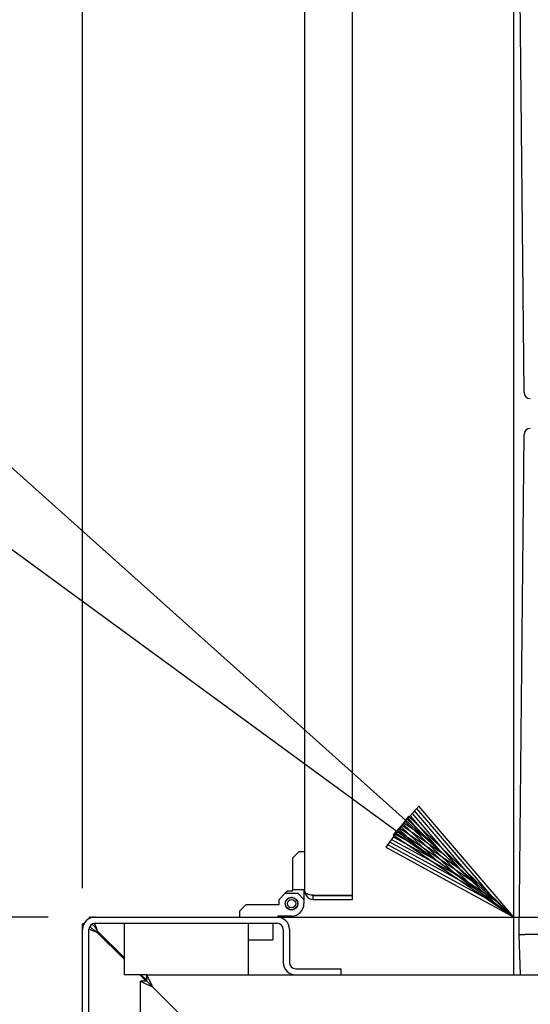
# Model space of a CAD drawing. Extents: x -72 to 51457, y 0 to 26838.
# Tile 43 of 203: x 5804 to 6051, y 9510 to 9987. Entities that reach past the tile are written whole.
import ezdxf
from ezdxf.enums import TextEntityAlignment as Align

# ---------------------------------------------------------------- set-up
doc = ezdxf.new("R2010")
doc.units = 0
doc.header["$LTSCALE"] = 12
for name, pattern in [('LDM', [0]), ('LEA', [0]), ('LFUN', [0]), ('SOLID_THIN', [0])]:
    doc.linetypes.add(name, pattern=pattern)
doc.layers.get('0').update_dxf_attribs({"linetype": 'CONTINUOUS'})
doc.layers.add('4', color=7, linetype='CONTINUOUS')
doc.styles.get("Standard").update_dxf_attribs({"font": 'medtext', "width": 0.75})
doc.styles.add('TDM', font='TXT', dxfattribs={"width": 0.675})
doc.dimstyles.new('MEDDIM1607', dxfattribs={"dimscale": 20, "dimtxt": 6, "dimasz": 3.5, "dimexe": 2.5, "dimexo": 2.5, "dimgap": 1.665, "dimtad": 1, "dimdec": 4, "dimrnd": 1, "dimzin": 12, "dimdsep": 46, "dimtxsty": 'Standard', "dimblk": 'MEDFUNV_7', "dimcen": 30, "dimclrd": 7, "dimclre": 7, "dimclrt": 7, "dimadec": 0, "dimazin": 0, "dimtfac": 0.7, "dimtdec": 4, "dimtmove": 0, "dimatfit": 3, "dimldrblk": 'MEDFUNV_7', "dimfxl": 0, "dimtolj": 1, "dimtzin": 0, "dimarcsym": 0})
doc.dimstyles.new('MEDDIM1621', dxfattribs={"dimscale": 20, "dimtxt": 6, "dimasz": 3.5, "dimexe": 2.5, "dimexo": 2.5, "dimgap": 1.665, "dimtad": 1, "dimdec": 4, "dimrnd": 1, "dimzin": 12, "dimdsep": 46, "dimtxsty": 'Standard', "dimblk": 'MEDFUNV_7', "dimcen": 30, "dimclrd": 7, "dimclre": 7, "dimclrt": 7, "dimadec": 0, "dimazin": 0, "dimtfac": 0.7, "dimtdec": 4, "dimtmove": 0, "dimatfit": 3, "dimldrblk": 'MEDFUNV_7', "dimfxl": 0, "dimtolj": 1, "dimtzin": 0, "dimarcsym": 0})
doc.dimstyles.new('MEDDIM1635', dxfattribs={"dimscale": 20, "dimtxt": 6, "dimasz": 3.5, "dimexe": 2.5, "dimexo": 2.5, "dimgap": 1.665, "dimtad": 1, "dimdec": 4, "dimrnd": 1, "dimzin": 12, "dimdsep": 46, "dimtxsty": 'Standard', "dimblk": 'MEDFUNV_7', "dimcen": 30, "dimclrd": 7, "dimclre": 7, "dimclrt": 7, "dimadec": 0, "dimazin": 0, "dimtfac": 0.7, "dimtdec": 4, "dimtmove": 0, "dimatfit": 3, "dimldrblk": 'MEDFUNV_7', "dimfxl": 0, "dimtolj": 1, "dimtzin": 0, "dimarcsym": 0})
doc.dimstyles.new('MEDDIM1642', dxfattribs={"dimscale": 20, "dimtxt": 6, "dimasz": 3.5, "dimexe": 2.5, "dimexo": 2.5, "dimgap": 1.665, "dimtad": 1, "dimdec": 4, "dimrnd": 1, "dimzin": 12, "dimdsep": 46, "dimtxsty": 'Standard', "dimblk": 'MEDFUNV_7', "dimcen": 30, "dimclrd": 7, "dimclre": 7, "dimclrt": 7, "dimadec": 0, "dimazin": 0, "dimtfac": 0.7, "dimtdec": 4, "dimtmove": 0, "dimatfit": 3, "dimldrblk": 'MEDFUNV_7', "dimfxl": 0, "dimtolj": 1, "dimtzin": 0, "dimarcsym": 0})
doc.dimstyles.new('MEDDIM8157', dxfattribs={"dimscale": 20, "dimtxt": 6, "dimasz": 3.5, "dimexe": 2.5, "dimexo": 2.5, "dimgap": 1.665, "dimtad": 1, "dimdec": 4, "dimrnd": 1, "dimzin": 12, "dimdsep": 46, "dimtxsty": 'Standard', "dimblk": 'MEDFUNV_7', "dimcen": 30, "dimclrd": 7, "dimclre": 7, "dimclrt": 7, "dimadec": 0, "dimazin": 0, "dimtfac": 0.7, "dimtdec": 4, "dimtmove": 0, "dimatfit": 3, "dimldrblk": 'MEDFUNV_7', "dimfxl": 0, "dimtolj": 1, "dimtzin": 0, "dimarcsym": 0})

# ---------------------------------------------------------------- blocks, each defined once
blk = doc.blocks.new('MEDFUNV_6')
at = {"color": 0, "linetype": 'LFUN', "lineweight": -2}
for points in [[(1, 0.1333), (0, 0), (1, -0.1333), (1, 0.1333)], [(1, 0.1111), (0.1667, 0), (1, -0.1111)], [(1, 0.0889), (0.3333, 0), (1, -0.0889)], [(1, 0.0667), (0.5, 0), (1, -0.0667)], [(1, 0.0444), (0.6667, 0), (1, -0.0444)], [(1, 0.0222), (0.8333, 0), (1, -0.0222)]]:
    blk.add_lwpolyline(points, dxfattribs=at)
blk = doc.blocks.new('MEDCLUMP_NTE_1422_')
at = {"layer": '4', "color": 7, "linetype": 'LDM', "lineweight": 25}
blk.add_lwpolyline([(6043.26, 9552.68), (3979.06, 11402.9), (3915.56, 11402.9)], dxfattribs=at)
at = {"layer": '4', "color": 7, "linetype": 'LDM', "lineweight": 25, "xscale": 70, "yscale": 70, "zscale": 70, "rotation": 138.12896442}
blk.add_blockref('MEDFUNV_6', (6043.26, 9552.68), dxfattribs=at)
blk = doc.blocks.new('MEDCLUMP_NTE_1430_')
at = {"layer": '4', "color": 7, "linetype": 'LDM', "lineweight": 25}
blk.add_lwpolyline([(6043.26, 9552.68), (3979.37, 11065.14), (3915.87, 11065.14)], dxfattribs=at)
at = {"layer": '4', "color": 7, "linetype": 'LDM', "lineweight": 25, "xscale": 70, "yscale": 70, "zscale": 70, "rotation": 143.765461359}
blk.add_blockref('MEDFUNV_6', (6043.26, 9552.68), dxfattribs=at)
blk = doc.blocks.new('MEDFUNV_7')
at = {"color": 0, "linetype": 'LFUN', "lineweight": -2}
for points in [[(-1, 0.1333), (0, 0), (-1, -0.1333), (-1, 0.1333)], [(-1, 0.1111), (-0.1667, 0), (-1, -0.1111)], [(-1, 0.0889), (-0.3333, 0), (-1, -0.0889)], [(-1, 0.0667), (-0.5, 0), (-1, -0.0667)], [(-1, 0.0444), (-0.6667, 0), (-1, -0.0444)], [(-1, 0.0222), (-0.8333, 0), (-1, -0.0222)]]:
    blk.add_lwpolyline(points, dxfattribs=at)
blk = doc.blocks.new('MEDCLUMP_DIM_1608_')
at = {"layer": '4', "color": 7, "linetype": 'LEA', "lineweight": 25}
for p, q in [((5818.11, 9552.68), (3300.76, 9552.68)), ((5818.11, 7552.68), (3300.76, 7552.68))]:
    blk.add_line(p, q, dxfattribs=at)
at = {"layer": '4', "color": 7, "linetype": 'LDM', "lineweight": 25}
blk.add_line((3350.76, 7552.68), (3350.76, 9552.68), dxfattribs=at)
at = {"layer": '4', "color": 7, "linetype": 'LDM', "lineweight": 25, "xscale": 70, "yscale": 70, "zscale": 70, "rotation": 90}
for name, p in [('MEDFUNV_7', (3350.76, 9552.68)), ('MEDFUNV_6', (3350.76, 7552.68))]:
    blk.add_blockref(name, p, dxfattribs=at)
at = {"layer": '4', "color": 7, "lineweight": 25, "style": 'TDM', "width": 0.781579}
blk.add_text('2000', height=120, rotation=90, dxfattribs=at).set_placement((3350.76, 8404.18), align=Align.BOTTOM_LEFT)
blk = doc.blocks.new('*D80')
at = {"lineweight": 0}
blk.add_blockref('MEDCLUMP_DIM_1608_', (0, 0), dxfattribs=at)
blk = doc.blocks.new('MEDCLUMP_DIM_1622_')
at = {"layer": '4', "color": 7, "linetype": 'LEA', "lineweight": 25}
for p, q in [((7546.26, 10414.68), (3300.76, 10414.68)), ((5818.11, 9552.68), (3300.76, 9552.68))]:
    blk.add_line(p, q, dxfattribs=at)
at = {"layer": '4', "color": 7, "linetype": 'LDM', "lineweight": 25}
blk.add_line((3350.76, 10414.68), (3350.76, 9552.68), dxfattribs=at)
at = {"layer": '4', "color": 7, "linetype": 'LDM', "lineweight": 25, "xscale": 70, "yscale": 70, "zscale": 70, "rotation": 270}
for name, p in [('MEDFUNV_6', (3350.76, 10414.68)), ('MEDFUNV_7', (3350.76, 9552.68))]:
    blk.add_blockref(name, p, dxfattribs=at)
at = {"layer": '4', "color": 7, "lineweight": 25, "style": 'TDM', "width": 0.675}
blk.add_text('862', height=120, rotation=90, dxfattribs=at).set_placement((3350.76, 9875.68), align=Align.BOTTOM_LEFT)
blk = doc.blocks.new('*D76')
at = {"lineweight": 0}
blk.add_blockref('MEDCLUMP_DIM_1622_', (0, 0), dxfattribs=at)
blk = doc.blocks.new('MEDCLUMP_DIM_1636_')
at = {"layer": '4', "color": 7, "linetype": 'LEA', "lineweight": 25}
for p, q in [((5323.26, 9464.14), (5323.26, 10860.26)), ((5834.76, 9566.68), (5834.76, 10860.26))]:
    blk.add_line(p, q, dxfattribs=at)
at = {"layer": '4', "color": 7, "linetype": 'LDM', "lineweight": 25}
blk.add_line((5323.26, 10810.26), (5834.76, 10810.26), dxfattribs=at)
at = {"layer": '4', "color": 7, "linetype": 'LDM', "lineweight": 25, "xscale": 70, "yscale": 70, "zscale": 70}
for name, p in [('MEDFUNV_6', (5323.26, 10810.26)), ('MEDFUNV_7', (5834.76, 10810.26))]:
    blk.add_blockref(name, p, dxfattribs=at)
at = {"layer": '4', "color": 7, "lineweight": 25, "style": 'TDM', "width": 0.771429}
blk.add_text('512', height=120, dxfattribs=at).set_placement((5471.01, 10810.26), align=Align.BOTTOM_LEFT)
blk = doc.blocks.new('*D72')
at = {"lineweight": 0}
blk.add_blockref('MEDCLUMP_DIM_1636_', (0, 0), dxfattribs=at)
blk = doc.blocks.new('MEDCLUMP_DIM_1643_')
at = {"layer": '4', "color": 7, "linetype": 'LEA', "lineweight": 25}
for p, q in [((5834.76, 9566.68), (5834.76, 10860.26)), ((10834.76, 9478.68), (10834.76, 10860.26))]:
    blk.add_line(p, q, dxfattribs=at)
at = {"layer": '4', "color": 7, "linetype": 'LDM', "lineweight": 25}
blk.add_line((5834.76, 10810.26), (10834.76, 10810.26), dxfattribs=at)
at = {"layer": '4', "color": 7, "linetype": 'LDM', "lineweight": 25, "xscale": 70, "yscale": 70, "zscale": 70}
for name, p in [('MEDFUNV_6', (5834.76, 10810.26)), ('MEDFUNV_7', (10834.76, 10810.26))]:
    blk.add_blockref(name, p, dxfattribs=at)
at = {"layer": '4', "color": 7, "lineweight": 25, "style": 'TDM', "width": 0.781579}
blk.add_text('5000', height=120, dxfattribs=at).set_placement((8186.26, 10810.26), align=Align.BOTTOM_LEFT)
blk = doc.blocks.new('*D70')
at = {"lineweight": 0}
blk.add_blockref('MEDCLUMP_DIM_1643_', (0, 0), dxfattribs=at)
blk = doc.blocks.new('MEDCLUMP_DIM_8158_')
at = {"layer": '4', "color": 7, "linetype": 'LEA', "lineweight": 25}
for p, q in [((5834.76, 10690.47), (5834.76, 11104.98)), ((11834.76, 9566.34), (11834.76, 11104.98))]:
    blk.add_line(p, q, dxfattribs=at)
at = {"layer": '4', "color": 7, "linetype": 'LDM', "lineweight": 25}
blk.add_line((5834.76, 11054.98), (11834.76, 11054.98), dxfattribs=at)
at = {"layer": '4', "color": 7, "linetype": 'LDM', "lineweight": 25, "xscale": 70, "yscale": 70, "zscale": 70}
for name, p in [('MEDFUNV_6', (5834.76, 11054.98)), ('MEDFUNV_7', (11834.76, 11054.98))]:
    blk.add_blockref(name, p, dxfattribs=at)
at = {"layer": '4', "color": 7, "lineweight": 25, "style": 'TDM'}
for s, width, p in [('( Option Aquaclean)', 0.748515, (8267.25, 11054.98)), ('6000', 0.781579, (7890.26, 11054.98))]:
    blk.add_text(s, height=120, dxfattribs=dict(at, width=width)).set_placement(p, align=Align.BOTTOM_LEFT)
blk = doc.blocks.new('*D16')
at = {"lineweight": 0}
blk.add_blockref('MEDCLUMP_DIM_8158_', (0, 0), dxfattribs=at)
blk = doc.blocks.new('Vela_Drauf')
at = {"color": 7, "linetype": 'SOLID_THIN', "lineweight": 25}
for p, q in [((5838.11, 9552.07), (5838.11, 9552.68)), ((5838.11, 9552.68), (5840.76, 9552.68)), ((5840.76, 9552.68), (5928.76, 9552.68)), ((5928.76, 9552.68), (6716.26, 9552.68)), ((5834.76, 9549.33), (5835.12, 9548.6)), ((5835.37, 9549.33), (5834.76, 9549.33)), ((5834.76, 9546.68), (5834.76, 9549.33)), ((5840.76, 9549.68), (5928.76, 9549.68)), ((5854.76, 9549.68), (5854.76, 9524.68)), ((5914.76, 9549.68), (5914.76, 9541.68)), ((5926.76, 9549.68), (5926.76, 9541.68)), ((5834.76, 9367.68), (5834.76, 9546.68)), ((5837.76, 9367.68), (5837.76, 9546.68)), ((5841.66, 9545.43), (5854.76, 9532.33)), ((5854.76, 9533.04), (5842.01, 9545.78)), ((5931.76, 9546.68), (5931.76, 9530.68)), ((5934.76, 9546.68), (5934.76, 9530.68)), ((5914.76, 9541.68), (5914.76, 9524.68)), ((5914.76, 9541.68), (5926.76, 9541.68)), ((5865.76, 9524.68), (5854.76, 9524.68)), ((5862.4, 9524.68), (5865.4, 9521.68)), ((5865.76, 9522.04), (5863.11, 9524.68)), ((5863.4, 9523.68), (5864.11, 9523.68)), ((5868.76, 9518.68), (5865.76, 9524.68)), ((5865.76, 9524.68), (5937.76, 9524.68)), ((5865.76, 9521.68), (5865.76, 9524.68)), ((5937.76, 9527.68), (5959.76, 9527.68)), ((5937.76, 9524.68), (5959.76, 9524.68)), ((5959.76, 9524.68), (5959.76, 9527.68)), ((5959.76, 9524.68), (7549.76, 9524.68)), ((5862.76, 9521.68), (5868.76, 9518.68)), ((5865.76, 9521.68), (5862.76, 9521.68)), ((5862.76, 9367.68), (5862.76, 9521.68)), ((5868.76, 9518.68), (5865.76, 9521.68)), ((5865.76, 9521.68), (5868.76, 9518.68)), ((5868.76, 9518.68), (5897.76, 9489.68))]:
    blk.add_line(p, q, dxfattribs=at)
blk.add_lwpolyline([(5840.51, 9545.84, -0.000744), (5841.66, 9545.43)], format="xyb", dxfattribs=at)
for centre, radius, start, end in [((5840.76, 9546.68), 6, 90, 180), ((5928.76, 9546.68), 6, 0, 90), ((5840.76, 9546.68), 3, 90, 180), ((5928.76, 9546.68), 3, 0, 90), ((5937.76, 9530.68), 6, 180, 270), ((5937.76, 9530.68), 3, 180, 270)]:
    blk.add_arc(centre, radius, start, end, dxfattribs=at)
for points in [[(5838.83, 9552.29), (5838.74, 9552.39), (5838.6, 9552.52), (5838.47, 9552.62), (5838.33, 9552.67), (5838.2, 9552.68), (5838.11, 9552.68)], [(5838.23, 9548.18), (5838.32, 9548.05), (5838.48, 9547.83), (5838.72, 9547.55), (5838.97, 9547.3), (5839.26, 9547.06), (5839.62, 9546.78), (5840.1, 9546.45), (5840.73, 9546.03), (5841.31, 9545.65), (5841.66, 9545.43)], [(5842.01, 9545.78), (5841.8, 9546.11), (5841.45, 9546.66), (5841.05, 9547.26), (5840.74, 9547.71), (5840.47, 9548.06), (5840.23, 9548.35), (5839.97, 9548.62), (5839.68, 9548.9), (5839.43, 9549.12), (5839.28, 9549.24)], [(5842.01, 9545.78), (5841.81, 9546.34), (5841.52, 9547.15), (5841.23, 9547.93), (5840.95, 9548.63), (5840.69, 9549.23), (5840.52, 9549.63)], [(5837.89, 9546.89), (5838.09, 9546.79), (5838.44, 9546.63), (5838.91, 9546.43), (5839.5, 9546.21), (5840.1, 9545.99), (5840.51, 9545.84)]]:
    blk.add_open_spline(points, degree=3, dxfattribs=at)
blk = doc.blocks.new('Türen_Drauf')
at = {"color": 7, "linetype": 'SOLID_THIN', "lineweight": 25}
for p, q in [((5965.26, 9563.25), (5965.26, 10378.11)), ((5942.26, 9565.18), (5942.26, 10376.18)), ((6043.26, 9524.68), (6043.26, 10324.68)), ((6048.21, 9806.65), (6045.76, 10048.68)), ((6045.76, 9544.18), (6048.21, 9786.21)), ((5939.26, 9584.18), (5936.26, 9581.18)), ((5936.26, 9581.18), (5936.26, 9565.88)), ((5942.26, 9584.18), (5939.26, 9584.18)), ((5929.76, 9561.18), (5932.76, 9564.18)), ((5933.76, 9565.18), (5932.76, 9564.18)), ((5932.76, 9564.18), (5938.76, 9564.18)), ((5933.66, 9561.39), (5933.73, 9561.39)), ((5933.73, 9561.39), (5933.73, 9561.46)), ((5936.26, 9565.18), (5933.76, 9565.18)), ((5933.86, 9561.57), (5933.93, 9561.56)), ((5933.93, 9561.56), (5933.94, 9561.63)), ((5934.07, 9561.73), (5934.14, 9561.71)), ((5934.14, 9561.71), (5934.16, 9561.78)), ((5934.3, 9561.86), (5934.37, 9561.84)), ((5934.37, 9561.84), (5934.39, 9561.91)), ((5934.54, 9561.98), (5934.6, 9561.95)), ((5934.6, 9561.95), (5934.63, 9562.02)), ((5934.79, 9562.08), (5934.85, 9562.04)), ((5934.85, 9562.04), (5934.88, 9562.11)), ((5935.04, 9562.15), (5935.1, 9562.11)), ((5935.1, 9562.11), (5935.14, 9562.17)), ((5935.3, 9562.2), (5935.36, 9562.16)), ((5935.36, 9562.16), (5935.4, 9562.21)), ((5935.57, 9562.23), (5935.62, 9562.18)), ((5935.62, 9562.18), (5935.67, 9562.23)), ((5935.89, 9562.18), (5935.85, 9562.23)), ((5935.89, 9562.18), (5935.95, 9562.23)), ((5936.15, 9562.16), (5936.11, 9562.21)), ((5936.15, 9562.16), (5936.21, 9562.2)), ((5942.26, 9565.88), (5936.26, 9565.88)), ((5936.26, 9565.18), (5936.26, 9565.88)), ((5936.41, 9562.11), (5936.37, 9562.17)), ((5936.41, 9562.11), (5936.47, 9562.15)), ((5936.66, 9562.04), (5936.63, 9562.11)), ((5936.66, 9562.04), (5936.73, 9562.08)), ((5936.91, 9561.95), (5936.88, 9562.02)), ((5936.91, 9561.95), (5936.98, 9561.98)), ((5937.15, 9561.84), (5937.13, 9561.91)), ((5937.15, 9561.84), (5937.21, 9561.86)), ((5937.37, 9561.71), (5937.36, 9561.78)), ((5937.37, 9561.71), (5937.44, 9561.73)), ((5937.59, 9561.56), (5937.58, 9561.63)), ((5937.59, 9561.56), (5937.66, 9561.57)), ((5937.79, 9561.39), (5937.79, 9561.46)), ((5937.79, 9561.39), (5937.86, 9561.39)), ((5938.76, 9564.18), (5941.76, 9561.18)), ((5941.76, 9565.88), (5941.76, 9561.18)), ((5946.26, 9563.25), (5965.26, 9563.25)), ((5946.26, 9561.18), (5946.26, 9563.18)), ((5946.26, 9563.18), (5965.26, 9563.18)), ((5965.26, 9561.18), (5965.26, 9563.18)), ((5910.76, 9555.68), (5913.76, 9558.68)), ((5913.76, 9558.68), (5929.76, 9558.68)), ((5929.76, 9558.68), (5929.76, 9561.18)), ((5932.76, 9559.31), (5932.71, 9559.36)), ((5932.71, 9559.26), (5932.76, 9559.31)), ((5932.71, 9559.11), (5932.76, 9559.06)), ((5932.76, 9559.06), (5932.71, 9559.01)), ((5932.73, 9559.53), (5932.78, 9559.57)), ((5932.73, 9558.84), (5932.78, 9558.8)), ((5932.78, 9559.57), (5932.74, 9559.63)), ((5932.78, 9558.8), (5932.74, 9558.74)), ((5932.77, 9559.79), (5932.83, 9559.83)), ((5932.77, 9558.58), (5932.83, 9558.54)), ((5932.83, 9559.83), (5932.79, 9559.89)), ((5932.83, 9558.54), (5932.79, 9558.48)), ((5932.83, 9560.05), (5932.89, 9560.08)), ((5932.83, 9558.32), (5932.89, 9558.29)), ((5932.89, 9560.08), (5932.86, 9560.14)), ((5932.89, 9558.29), (5932.86, 9558.22)), ((5932.92, 9560.3), (5932.98, 9560.33)), ((5932.92, 9558.07), (5932.98, 9558.04)), ((5932.98, 9560.33), (5932.96, 9560.39)), ((5932.98, 9558.04), (5932.96, 9557.98)), ((5933.03, 9560.54), (5933.09, 9560.56)), ((5933.03, 9557.82), (5933.09, 9557.8)), ((5933.09, 9560.56), (5933.07, 9560.63)), ((5933.09, 9557.8), (5933.07, 9557.74)), ((5933.16, 9560.78), (5933.22, 9560.79)), ((5933.16, 9557.59), (5933.22, 9557.58)), ((5933.22, 9560.79), (5933.21, 9560.86)), ((5933.22, 9557.58), (5933.21, 9557.51)), ((5933.3, 9561), (5933.37, 9561.01)), ((5933.3, 9557.37), (5933.37, 9557.36)), ((5933.37, 9561.01), (5933.36, 9561.07)), ((5933.37, 9557.36), (5933.36, 9557.29)), ((5933.47, 9561.2), (5933.54, 9561.21)), ((5933.47, 9557.16), (5933.54, 9557.16)), ((5933.54, 9561.21), (5933.54, 9561.28)), ((5933.54, 9557.16), (5933.54, 9557.09)), ((5933.66, 9556.97), (5933.73, 9556.98)), ((5933.73, 9556.98), (5933.73, 9556.9)), ((5933.86, 9556.8), (5933.93, 9556.81)), ((5933.93, 9556.81), (5933.94, 9556.74)), ((5934.07, 9556.64), (5934.14, 9556.66)), ((5934.14, 9556.66), (5934.16, 9556.59)), ((5937.37, 9556.66), (5937.36, 9556.59)), ((5937.44, 9556.64), (5937.37, 9556.66)), ((5937.59, 9556.81), (5937.58, 9556.74)), ((5937.66, 9556.8), (5937.59, 9556.81)), ((5937.86, 9556.97), (5937.79, 9556.98)), ((5937.79, 9556.98), (5937.79, 9556.9)), ((5937.97, 9561.21), (5937.98, 9561.28)), ((5937.97, 9561.21), (5938.04, 9561.2)), ((5937.97, 9557.16), (5937.98, 9557.09)), ((5938.04, 9557.16), (5937.97, 9557.16)), ((5938.14, 9561.01), (5938.15, 9561.07)), ((5938.14, 9561.01), (5938.21, 9561)), ((5938.21, 9557.37), (5938.14, 9557.36)), ((5938.14, 9557.36), (5938.15, 9557.29)), ((5938.29, 9560.79), (5938.31, 9560.86)), ((5938.29, 9560.79), (5938.36, 9560.78)), ((5938.36, 9557.59), (5938.29, 9557.58)), ((5938.29, 9557.58), (5938.31, 9557.51)), ((5938.42, 9560.56), (5938.44, 9560.63)), ((5938.42, 9560.56), (5938.49, 9560.54)), ((5938.49, 9557.82), (5938.42, 9557.8)), ((5938.42, 9557.8), (5938.44, 9557.74)), ((5938.53, 9560.33), (5938.56, 9560.39)), ((5938.53, 9560.33), (5938.6, 9560.3)), ((5938.6, 9558.07), (5938.53, 9558.04)), ((5938.53, 9558.04), (5938.56, 9557.98)), ((5938.62, 9560.08), (5938.65, 9560.14)), ((5938.62, 9560.08), (5938.68, 9560.05)), ((5938.68, 9558.32), (5938.62, 9558.29)), ((5938.62, 9558.29), (5938.65, 9558.22)), ((5938.69, 9559.83), (5938.73, 9559.89)), ((5938.69, 9559.83), (5938.75, 9559.79)), ((5938.75, 9558.58), (5938.69, 9558.54)), ((5938.69, 9558.54), (5938.73, 9558.48)), ((5938.73, 9559.57), (5938.78, 9559.63)), ((5938.73, 9559.57), (5938.79, 9559.53)), ((5938.79, 9558.84), (5938.73, 9558.8)), ((5938.73, 9558.8), (5938.78, 9558.74)), ((5938.75, 9559.31), (5938.8, 9559.36)), ((5938.81, 9559.26), (5938.75, 9559.31)), ((5938.81, 9559.11), (5938.75, 9559.06)), ((5938.75, 9559.06), (5938.8, 9559.01)), ((5941.76, 9561.18), (5941.76, 9559.18)), ((5946.26, 9561.18), (5965.26, 9561.18)), ((5910.76, 9552.68), (5910.76, 9555.68)), ((5929.06, 9552.68), (5928.76, 9552.68)), ((5935.76, 9553.18), (5929.06, 9553.18)), ((5929.06, 9553.18), (5929.06, 9552.68)), ((5934.3, 9556.5), (5934.37, 9556.52)), ((5934.37, 9556.52), (5934.39, 9556.46)), ((5934.54, 9556.39), (5934.6, 9556.41)), ((5934.6, 9556.41), (5934.63, 9556.35)), ((5934.79, 9556.29), (5934.85, 9556.32)), ((5934.85, 9556.32), (5934.88, 9556.26)), ((5935.04, 9556.22), (5935.1, 9556.26)), ((5935.1, 9556.26), (5935.14, 9556.2)), ((5935.3, 9556.17), (5935.36, 9556.21)), ((5935.36, 9556.21), (5935.4, 9556.15)), ((5935.57, 9556.14), (5935.62, 9556.19)), ((5935.67, 9556.13), (5935.62, 9556.19)), ((5935.89, 9556.19), (5935.85, 9556.13)), ((5935.95, 9556.14), (5935.89, 9556.19)), ((5936.15, 9556.21), (5936.11, 9556.15)), ((5936.21, 9556.17), (5936.15, 9556.21)), ((5936.41, 9556.26), (5936.37, 9556.2)), ((5936.47, 9556.22), (5936.41, 9556.26)), ((5936.66, 9556.32), (5936.63, 9556.26)), ((5936.73, 9556.29), (5936.66, 9556.32)), ((5936.91, 9556.41), (5936.88, 9556.35)), ((5936.98, 9556.39), (5936.91, 9556.41)), ((5937.15, 9556.52), (5937.13, 9556.46)), ((5937.21, 9556.5), (5937.15, 9556.52)), ((6045.76, 9544.18), (6045.76, 9544.18)), ((6046.44, 9524.68), (6045.76, 9544.18)), ((6048.76, 9544.18), (6048.76, 9544.18)), ((6067.76, 9544.18), (6048.76, 9544.18))]:
    blk.add_line(p, q, dxfattribs=at)
for points in [[(6045.83, 9544.18, 0.006882), (6046.01, 9544.17)], [(6046.63, 9544.17, 0.001747), (6047.55, 9544.17, 0.001159), (6048.76, 9544.18)]]:
    blk.add_lwpolyline(points, format="xyb", dxfattribs=at)
for radius in [3.05, 3, 2]:
    blk.add_circle((5935.76, 9559.18), radius, dxfattribs=at)
for centre, radius, start, end in [((6051.21, 9806.68), 3, 180.58, 270), ((6051.21, 9786.18), 3, 90, 179.42), ((5935.76, 9559.18), 6, 270, 0)]:
    blk.add_arc(centre, radius, start, end, dxfattribs=at)
for points, knots in [([(5946.26, 9563.25), (5944.72, 9563.36), (5944.01, 9563.5), (5943.34, 9563.84), (5943.03, 9564), (5942.76, 9564.19), (5942.59, 9564.39), (5942.4, 9564.61), (5942.33, 9564.78), (5942.26, 9565.18)], [0, 0, 0, 0, 1, 1, 1, 2, 2, 2, 3, 3, 3, 3]), ([(5942.26, 9565.18), (5942.43, 9563.69), (5942.7, 9563.07), (5943.47, 9562.31), (5944.22, 9561.59), (5944.97, 9561.28), (5946.26, 9561.18)], [0, 0, 0, 0, 1, 1, 1, 2, 2, 2, 2]), ([(5945.58, 9563.32), (5945.71, 9563.26), (5945.77, 9563.24), (5945.87, 9563.22), (5945.96, 9563.2), (5946.05, 9563.19), (5946.26, 9563.18)], [0, 0, 0, 0, 1, 1, 1, 2, 2, 2, 2])]:
    blk.add_open_spline(points, degree=3, knots=knots, dxfattribs=at)
for points in [[(6045.76, 9544.18), (6045.78, 9544.18), (6045.8, 9544.18), (6045.83, 9544.18)], [(6046.01, 9544.17), (6046.16, 9544.17), (6046.38, 9544.17), (6046.63, 9544.17)]]:
    blk.add_open_spline(points, degree=3, dxfattribs=at)

msp = doc.modelspace()

# ---------------------------------------------------------------- block references
at = {"lineweight": 0}
for name in ['MEDCLUMP_NTE_1422_', 'MEDCLUMP_NTE_1430_', 'Türen_Drauf', 'Vela_Drauf']:
    msp.add_blockref(name, (0, 0), dxfattribs=at)

# ---------------------------------------------------------------- dimensions: what is measured, and where the dimension line sits
at = {"layer": '4', "color": 7, "linetype": 'LDM', "lineweight": 25}
dim = msp.add_linear_dim(base=(5834.76, 11054.98), p1=(11834.76, 9546.34), p2=(5834.76, 10670.47), text='<> ( Option Aquaclean)', dimstyle='MEDDIM8157', override={"dimscale": 20, "dimdec": 0, "dimblk": 'MEDFUNV_7', "dimclrd": 7, "dimclre": 7, "dimclrt": 7, "dimtzin": 8}, dxfattribs=at)
dim.commit()
dim.dimension.update_dxf_attribs({"geometry": '*D16', "text_midpoint": (8038.76, 11154.98)})
for base, p1, p2, dimstyle, picture, middle in [((5323.25740964, 10810.26109277), (5834.75740964, 9546.68331887), (5323.25740964, 9444.14031887), 'MEDDIM1635', '*D72', (5579.00740774, 10910.25709277)), ((5834.76, 10810.26), (10834.76, 9458.68), (5834.76, 9546.68), 'MEDDIM1642', '*D70', (8334.76, 10910.26))]:
    dim = msp.add_linear_dim(base=base, p1=p1, p2=p2, dimstyle=dimstyle, override={"dimscale": 20, "dimdec": 0, "dimblk": 'MEDFUNV_7', "dimclrd": 7, "dimclre": 7, "dimclrt": 7, "dimtzin": 8}, dxfattribs=at)
    dim.commit()
    dim.dimension.update_dxf_attribs({"geometry": picture, "text_midpoint": middle})
for base, p2, dimstyle, picture, middle in [((3350.76, 10414.68), (7566.26, 10414.68), 'MEDDIM1621', '*D76', (3250.76, 9983.68)), ((3350.76, 7552.68), (5838.11, 7552.68), 'MEDDIM1607', '*D80', (3250.76, 8552.68))]:
    dim = msp.add_linear_dim(base=base, p1=(5838.11, 9552.68), p2=p2, angle=90, dimstyle=dimstyle, override={"dimscale": 20, "dimdec": 0, "dimblk": 'MEDFUNV_7', "dimclrd": 7, "dimclre": 7, "dimclrt": 7, "dimtzin": 8}, dxfattribs=at)
    dim.commit()
    dim.dimension.update_dxf_attribs({"geometry": picture, "text_midpoint": middle})

doc.saveas('drawing.dxf')
